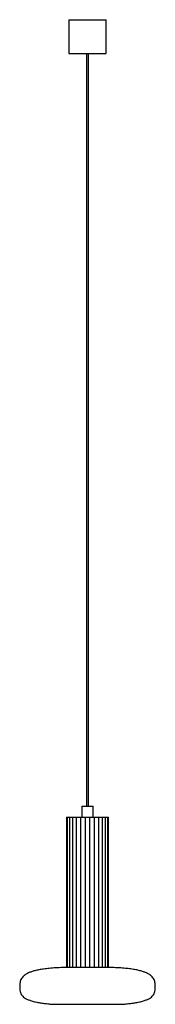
# Paper-space layout '_Posterior' of a CAD drawing. Header units: millimetres. Extents: x -90 to 90, y -49 to 1260.
import ezdxf

# ---------------------------------------------------------------- set-up
doc = ezdxf.new("R2010")
doc.units = ezdxf.units.MM

psp = doc.layouts.new('_Posterior')

# ---------------------------------------------------------------- linework, layer by layer
at = {"color": 7, "linetype": 'Continuous', "lineweight": 25}
for p, q in [((-25, 1260), (-25, 1215)), ((-25, 1260), (25, 1260)), ((25, 1215), (25, 1260)), ((-25, 1215), (25, 1215)), ((-1.5, 1215), (-1.5, 215)), ((1.5, 215), (1.5, 1215)), ((-7.5, 215), (-7.5, 200)), ((-7.5, 215), (7.5, 215)), ((7.5, 200), (7.5, 215)), ((-28, 200), (-28, 1)), ((-28, 200), (-9.3, 200)), ((-26.8, 200), (-26.8, 1)), ((-24.1, 200), (-24.1, 1)), ((-20.1, 200), (-20.1, 1)), ((-15, 200), (-15, 1)), ((-9.3, 200), (-9.3, 1)), ((-9.2, 200), (-9.2, 1)), ((-9.2, 200), (9.2, 200)), ((-3.3, 200), (-3.3, 1)), ((-3, 200), (-3, 1)), ((3, 1), (3, 200)), ((3.3, 1), (3.3, 200)), ((9.2, 1), (9.2, 200)), ((9.3, 1), (9.3, 200)), ((9.3, 200), (28, 200)), ((15, 1), (15, 200)), ((20.1, 1), (20.1, 200)), ((24.1, 1), (24.1, 200)), ((26.8, 1), (26.8, 200)), ((28, 1), (28, 200)), ((-28, 1), (-9.3, 1)), ((-25, 1), (-25, 0.4)), ((25, 0.4), (-25, 0.4)), ((-9.2, 1), (-3.3, 1)), ((-3, 1), (3, 1)), ((3.3, 1), (9.2, 1)), ((9.3, 1), (28, 1)), ((25, 0.4), (25, 1)), ((-44.9, -48.5), (44.9, -48.5))]:
    psp.add_line(p, q, dxfattribs=at)
at = {"color": 8, "linetype": 'Continuous', "lineweight": 25}
psp.add_line((-46.6, -48.4), (46.6, -48.4), dxfattribs=at)
at = {"color": 7, "linetype": 'Continuous', "lineweight": 25}
for centre, start, end in [((-44.9, -28.5), 265.1645, 270), ((44.9, -28.5), 270, 274.8355)]:
    psp.add_arc(centre, 20, start, end, dxfattribs=at)
for points, knots in [([(-24.9, 0.4), (-27.4, 0.4), (-33.3, 0.3), (-41.9, 0), (-50.4, -0.7), (-57.9, -1.5), (-64.3, -2.6), (-69.7, -3.8), (-74.3, -5.1), (-78.1, -6.6), (-81.5, -8.4), (-84.5, -10.5), (-86.9, -13), (-88.4, -15.5), (-89.3, -18.1), (-89.7, -20.6), (-90, -23.3), (-90, -26.3), (-89.7, -29.7), (-89.1, -32.9), (-87.8, -35.7), (-85.9, -38), (-83.5, -39.9), (-80.4, -41.7), (-76.5, -43.3), (-71.5, -44.8), (-66.1, -45.9), (-60.3, -46.9), (-54.3, -47.7), (-49.6, -48.2), (-46.9, -48.4), (-46.6, -48.4)], [0, 0, 0, 0, 0.058461, 0.131256, 0.195428, 0.251621, 0.300488, 0.342003, 0.377758, 0.408432, 0.434733, 0.46467, 0.489756, 0.51168, 0.531741, 0.550669, 0.568672, 0.594285, 0.619048, 0.643667, 0.669339, 0.688441, 0.710487, 0.736777, 0.768577, 0.807071, 0.853365, 0.893839, 0.939715, 0.991407, 1, 1, 1, 1]), ([(46.6, -48.4), (47, -48.4), (49.6, -48.2), (54.3, -47.7), (60.3, -46.9), (66.1, -45.9), (71.5, -44.8), (76.5, -43.3), (80.4, -41.7), (83.5, -39.9), (85.9, -38), (87.8, -35.7), (89.1, -32.9), (89.7, -29.7), (90, -26.3), (90, -23.3), (89.7, -20.6), (89.3, -18.1), (88.4, -15.5), (86.9, -13), (84.5, -10.5), (81.5, -8.4), (78, -6.6), (74.1, -5.1), (69.4, -3.7), (63.9, -2.5), (57.4, -1.5), (50, -0.6), (41.6, 0), (33.1, 0.3), (27.5, 0.4), (25, 0.4)], [0, 0, 0, 0, 0.008029, 0.059805, 0.105755, 0.146294, 0.192663, 0.231219, 0.26307, 0.289403, 0.311485, 0.330618, 0.356331, 0.38099, 0.405793, 0.431448, 0.449479, 0.468438, 0.488532, 0.510491, 0.535617, 0.565603, 0.592464, 0.623878, 0.660594, 0.70333, 0.752779, 0.808528, 0.872021, 0.943867, 1, 1, 1, 1])]:
    psp.add_open_spline(points, degree=3, knots=knots, dxfattribs=at)

doc.saveas('drawing.dxf')
